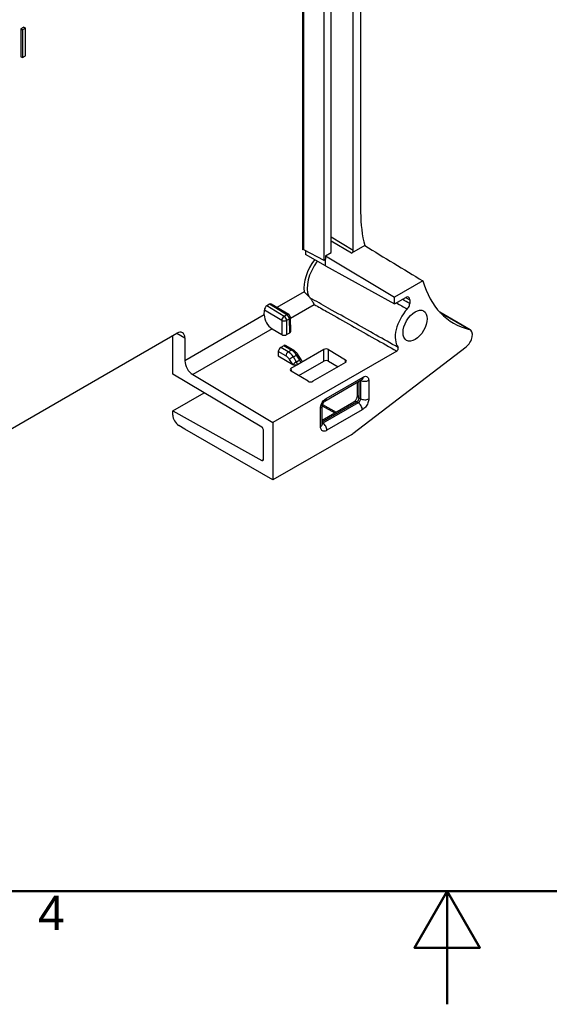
# Model space of a CAD drawing. Header units: millimetres. Extents: x 0 to 420, y 0 to 297.
# Tile 4 of 14: x 172 to 219, y 0 to 87. Entities that reach past the tile are written whole.
import ezdxf

# ---------------------------------------------------------------- set-up
doc = ezdxf.new("R2010")
doc.units = ezdxf.units.MM
doc.layers.get('0').update_dxf_attribs({"lineweight": 25})
for name, color, linetype, lineweight in [('Bordo_0', 7, 'Continuous', 50), ('Bordo_2', 7, 'Continuous', 50), ('Spigoli tangenti visibili(ISO)', 7, 'Continuous', 25)]:
    doc.layers.add(name, color=color, linetype=linetype, lineweight=lineweight)
doc.layers.add('Spigoli visibili(ISO)', color=176, linetype='Continuous', lineweight=25, true_color=0x000080)
doc.styles.add('Bordo_1', font='arial.ttf')

# ---------------------------------------------------------------- blocks, each defined once
blk = doc.blocks.new('Borders Bordo di default')
at = {"layer": 'Bordo_0', "flags": 128}
for points in [[(10, 10), (10, 287), (410, 287), (410, 10), (10, 10)], [(210, 0), (210, 10), (207.113, 5), (212.887, 5), (210, 10)]]:
    blk.add_lwpolyline(points, dxfattribs=at)
at = {"layer": 'Bordo_2', "insert": (173.872, 6.552), "char_height": 3.048, "attachment_point": 7, "style": 'Bordo_1'}
blk.add_mtext('4', dxfattribs=at)

msp = doc.modelspace()

# ---------------------------------------------------------------- linework, layer by layer
at = {"layer": 'Spigoli tangenti visibili(ISO)'}
for p, q in [((197.24, 106.889), (197.24, 67.035)), ((197.24, 67.035), (197.24, 66.629)), ((201.702, 66.563), (199.751, 67.729)), ((201.561, 66.319), (199.751, 67.4)), ((199.247, 65.673), (199.152, 65.727)), ((199.247, 65.207), (199.247, 65.673)), ((197.381, 62.92), (194.969, 61.526)), ((195.859, 60.89), (194.318, 61.81)), ((196.158, 60.578), (198.265, 61.795)), ((206.329, 62.416), (206.692, 62.217)), ((193.854, 60.875), (186.842, 56.826)), ((195.398, 60.387), (193.861, 61.305)), ((195.613, 60.748), (194.073, 61.669)), ((195.859, 60.89), (195.613, 60.748)), ((211.944, 59.598), (209.395, 61.07)), ((195.398, 60.387), (195.398, 59.136)), ((196.068, 60.529), (195.822, 60.387)), ((195.822, 60.387), (195.822, 59.132)), ((196.105, 59.295), (196.068, 60.529)), ((186.134, 59.249), (186.842, 58.841)), ((194.537, 59.651), (187.536, 55.609)), ((195.759, 57.256), (195.091, 57.641)), ((195.971, 57.619), (195.307, 58.002)), ((196.241, 57.775), (195.578, 58.158)), ((195.971, 57.619), (196.241, 57.775)), ((199.11, 56.788), (199.11, 57.818)), ((199.534, 56.784), (199.534, 57.814)), ((196.361, 56.485), (196.075, 56.937)), ((196.423, 57.164), (196.698, 57.323)), ((196.708, 56.715), (196.423, 57.164)), ((196.991, 56.878), (196.698, 57.323)), ((196.991, 56.878), (196.708, 56.715)), ((197.071, 56.641), (196.788, 56.478)), ((201.018, 56.664), (201.03, 56.919)), ((196.245, 55.902), (196.234, 56.158)), ((199.316, 53.5), (202.581, 55.385)), ((202.224, 53.553), (202.224, 55.01)), ((202.363, 55.09), (202.363, 53.472)), ((203.076, 55.099), (203.076, 53.469)), ((198.967, 51.428), (202.012, 53.185)), ((202.151, 53.105), (199.027, 51.301)), ((202.012, 53.185), (202.151, 53.105)), ((202.224, 53.553), (202.363, 53.472)), ((198.821, 51.012), (198.821, 52.643)), ((198.967, 52.843), (200.07, 52.226)), ((198.992, 52.969), (200.194, 52.298)), ((202.51, 52.489), (199.386, 50.686)), ((198.967, 51.333), (199.027, 51.301)), ((193.632, 48.016), (193.771, 48.096))]:
    msp.add_line(p, q, dxfattribs=at)
for centre, major_axis, ratio, start_param, end_param in [((199.393, 64.414), (-1.437, -2.489), 0.57735, 4.500101, 5.640069), ((199.532, 64.333), (1.337, 2.315), 0.57735, 1.341545, 2.742002), ((195.855, 60.647), (0.154, 0.258), 0.567186, 0, 0.793974), ((195.855, 60.647), (-0.15, 0.26), 0.57735, 3.944444, 5.480334), ((195.61, 60.505), (-0.154, -0.258), 0.567186, 3.935566, 5.488907), ((195.61, 60.505), (-0.3, 0), 0.557028, 0.785853, 2.35604), ((195.61, 60.505), (-0.15, 0.26), 0.57735, 3.944444, 5.480334), ((195.855, 60.647), (0.3, 0.009), 0.577171, 5.480494, 6.283185), ((195.971, 57.374), (0.15, 0.26), 0.577174, 0.785246, 2.338589), ((195.962, 56.798), (-0.491, 0.871), 0.584449, 4.805675, 5.503847), ((196.241, 57.53), (0.15, 0.26), 0.577526, 0.000025, 0.785551), ((196.25, 56.964), (-0.509, 0.861), 0.570134, 4.793696, 5.491846), ((196.561, 57.214), (0.25, 0.165), 0.064815, 0.000045, 0.952909), ((196.287, 57.056), (0.253, 0.161), 0.077501, 0.954186, 2.511403), ((196.572, 56.606), (0.253, 0.161), 0.077501, 0.954186, 2.512458), ((196.564, 56.6), (-0.158, 0.274), 0.577874, 3.953624, 4.800117), ((196.855, 56.77), (0.25, 0.165), 0.064815, 0, 0.952908), ((196.847, 56.764), (-0.159, 0.274), 0.576812, 3.952736, 4.799184), ((202.722, 55.303), (-0.5, 0), 0.57735, 0.799825, 2.356194), ((202.227, 55.589), (0.25, -0.433), 0.57735, 0.000042, 0.785415), ((198.962, 53.704), (0.25, -0.433), 0.57735, 6.283168, 7.068583), ((202.018, 52.773), (-0.25, 0.433), 0.57735, 5.51524, 6.283193), ((202.018, 53.427), (-0.15, -0.26), 0.544609, 0.785707, 2.356019), ((202.583, 53.753), (-0.5, 0), 0.57735, 0.000113, 0.767945), ((202.157, 53.346), (0.15, 0.26), 0.544592, 3.927247, 5.497604), ((202.157, 52.693), (-0.25, 0.433), 0.57735, 3.926991, 5.51524), ((202.722, 53.673), (-0.5, 0), 0.577351, 0.767944, 2.356238), ((198.467, 52.847), (0.5, 0), 0.57735, 5.497783, 6.283097), ((199.033, 51.543), (-0.163, -0.253), 0.575558, 0.537393, 0.814048), ((199.033, 50.89), (-0.25, 0.433), 0.57735, 3.926947, 5.515241), ((198.467, 51.216), (0.5, 0), 0.57735, 5.497787, 6.283185)]:
    msp.add_ellipse(centre, major_axis=major_axis, ratio=ratio, start_param=start_param, end_param=end_param, dxfattribs=at)
for points in [[(199.487, 61.483), (198.954, 61.784), (198.42, 62.086), (197.887, 62.387)], [(198.265, 61.795), (198.63, 61.588), (198.995, 61.381), (199.36, 61.175)], [(205.509, 61.942), (205.832, 61.757), (206.155, 61.572), (206.478, 61.387)], [(206.692, 61.885), (206.477, 62.008), (206.262, 62.13), (206.047, 62.253)], [(202.581, 55.385), (202.634, 55.416), (202.736, 55.455), (202.877, 55.454), (202.988, 55.39), (203.059, 55.269), (203.076, 55.161), (203.076, 55.099)], [(198.821, 52.643), (198.821, 52.705), (198.837, 52.831), (198.909, 53.035), (199.02, 53.228), (199.161, 53.392), (199.262, 53.469), (199.316, 53.5)], [(203.076, 53.469), (203.076, 53.411), (203.063, 53.291), (203.006, 53.098), (202.915, 52.908), (202.796, 52.735), (202.658, 52.59), (202.561, 52.518), (202.51, 52.489)], [(199.386, 50.686), (199.336, 50.656), (199.239, 50.615), (199.1, 50.601), (198.982, 50.638), (198.891, 50.722), (198.834, 50.849), (198.821, 50.954), (198.821, 51.012)]]:
    msp.add_open_spline(points, degree=3, dxfattribs=at)
for points, knots in [([(199.36, 61.175), (199.397, 61.154), (199.433, 61.134), (200.16, 60.723), (200.851, 60.332), (201.542, 59.942), (202.233, 59.552), (202.925, 59.162), (204.26, 58.41), (204.904, 58.048), (205.547, 57.686)], [-0.8705225, -0.8705225, -0.8705225, -0.8705225, -0.8555093, -0.8555093, -0.5703396, -0.5703396, -0.5703396, -0.2851698, -0.2851698, -0.0200257, -0.0200257, -0.0200257, -0.0200257]), ([(205.668, 58.003), (205.025, 58.364), (204.382, 58.726), (203.049, 59.476), (202.358, 59.865), (201.667, 60.254), (200.977, 60.643), (200.286, 61.032), (199.56, 61.442), (199.524, 61.463), (199.487, 61.483)], [0.0200257, 0.0200257, 0.0200257, 0.0200257, 0.2851698, 0.2851698, 0.5703396, 0.5703396, 0.5703396, 0.8555093, 0.8555093, 0.8705225, 0.8705225, 0.8705225, 0.8705225]), ([(196.075, 56.937), (196.07, 56.944), (196.066, 56.951), (196.061, 56.958), (196.036, 56.996), (196.009, 57.032), (195.979, 57.067), (195.967, 57.081), (195.955, 57.095), (195.942, 57.108), (195.918, 57.133), (195.894, 57.157), (195.869, 57.177), (195.849, 57.195), (195.828, 57.21), (195.808, 57.224), (195.792, 57.236), (195.775, 57.246), (195.759, 57.256)], [0.0000001, 0.0000001, 0.0000001, 0.0000001, 0.0503262, 0.0503262, 0.0503262, 0.3333333, 0.3333333, 0.3333333, 0.4495491, 0.4495491, 0.4495491, 0.6666667, 0.6666667, 0.6666667, 0.8506106, 0.8506106, 0.8506106, 1, 1, 1, 1])]:
    msp.add_open_spline(points, degree=3, knots=knots, dxfattribs=at)
at = {"layer": 'Spigoli visibili(ISO)'}
for p, q in [((199.751, 66.372), (199.751, 107.913)), ((199.105, 107.721), (199.105, 65.7)), ((197.318, 106.934), (197.318, 66.662)), ((201.702, 66.563), (201.702, 106.902)), ((202.363, 101.457), (202.363, 69.951)), ((172.629, 86.275), (172.364, 86.122)), ((172.364, 86.122), (172.364, 83.673)), ((172.364, 86.122), (172.505, 86.04)), ((172.77, 86.194), (172.505, 86.04)), ((172.629, 86.275), (172.77, 86.194)), ((172.77, 83.744), (172.77, 86.194)), ((172.505, 86.04), (172.505, 83.591)), ((172.364, 83.673), (172.505, 83.591)), ((172.505, 83.591), (172.77, 83.744)), ((202.724, 66.99), (201.561, 66.319)), ((197.318, 66.662), (199.105, 65.7)), ((197.479, 66.575), (197.479, 66.209)), ((199.247, 65.207), (197.479, 66.209)), ((199.247, 66.081), (199.751, 66.372)), ((199.247, 66.081), (199.247, 65.782)), ((199.247, 66.081), (205.362, 62.429)), ((199.105, 65.7), (199.247, 65.782)), ((199.247, 65.673), (199.247, 65.782)), ((199.247, 65.207), (205.362, 61.858)), ((207.864, 63.874), (205.362, 62.429)), ((194.318, 61.81), (194.073, 61.669)), ((196.009, 60.905), (194.47, 61.825)), ((205.362, 61.858), (205.362, 62.429)), ((205.362, 61.858), (206.338, 62.421)), ((206.692, 62.217), (206.692, 61.885)), ((193.854, 60.875), (193.861, 61.305)), ((212.031, 59.563), (209.362, 61.104)), ((196.193, 59.422), (196.155, 60.656)), ((157.709, 42.838), (186.134, 59.249)), ((194.537, 59.651), (195.398, 59.136)), ((195.822, 59.132), (196.105, 59.295)), ((185.781, 55.654), (185.781, 59.045)), ((186.842, 58.841), (186.842, 56.826)), ((205.547, 57.686), (194.62, 51.377)), ((195.091, 57.641), (195.079, 57.249)), ((195.578, 58.158), (195.307, 58.002)), ((196.391, 57.79), (195.727, 58.174)), ((195.917, 57.58), (195.917, 57.58)), ((199.11, 57.818), (197.071, 56.641)), ((199.534, 57.814), (201.03, 56.919)), ((201.687, 50.399), (211.667, 58.048)), ((195.079, 57.249), (196.361, 56.484)), ((196.269, 57.37), (196.269, 57.37)), ((197.105, 56.935), (196.812, 57.379)), ((196.899, 55.512), (199.11, 56.788)), ((201.03, 56.67), (198.155, 55.011)), ((199.534, 56.784), (200.365, 56.287)), ((193.632, 50.963), (185.781, 55.654)), ((196.788, 56.478), (196.234, 56.158)), ((197.731, 55.015), (196.234, 55.909)), ((187.536, 55.609), (194.62, 51.377)), ((199.212, 53.271), (202.477, 55.156)), ((202.083, 53.753), (202.083, 54.929)), ((185.781, 52.391), (188.559, 53.994)), ((198.967, 51.59), (201.768, 53.206)), ((185.781, 52.391), (193.632, 48.016)), ((185.781, 52.029), (185.781, 52.391)), ((198.967, 51.216), (198.967, 52.847)), ((194.62, 51.377), (194.62, 46.308)), ((186.842, 50.798), (186.307, 51.113)), ((194.62, 46.308), (186.842, 50.798)), ((193.771, 48.099), (193.771, 50.72)), ((201.572, 50.322), (194.62, 46.308))]:
    msp.add_line(p, q, dxfattribs=at)
msp.add_arc((195.855, 60.647), 0.3, 1.73143, 59.14144, dxfattribs=at)
for centre, major_axis, ratio, start_param, end_param in [((212.969, 76.074), (-7.5, -12.99), 0.57735, 5.497787, 5.759535), ((111.847, 139.243), (-351.772, 218.155), 0.03398, 1.85311, 1.868264), ((197.452, 66.511), (-0.3, -0.004), 0.567188, 5.166869, 5.48936), ((201.561, 66.482), (-0.1, -0.173), 0.577702, 0.785245, 2.355432), ((218.06, 73.135), (-7.5, -12.99), 0.57735, 5.77693, 6.453986), ((194.318, 61.565), (0.15, 0.26), 0.57735, 6.274457, 7.068431), ((206.338, 62.013), (0.25, 0.433), 0.577262, 5.497977, 7.068622), ((194.561, 60.467), (0.487, -0.874), 0.587516, 3.935875, 5.489218), ((194.073, 61.424), (0.15, 0.26), 0.57735, 0.785246, 2.338586), ((207.171, 59.923), (-1.242, -2.152), 0.57735, 4.332648, 6.04283), ((186.134, 58.433), (0.5, 0.866), 0.57735, 5.497787, 7.068583), ((195.61, 59.259), (-0.3, 0.005), 0.587691, 0.795064, 2.365251), ((195.892, 59.422), (0.3, -0.005), 0.586976, 5.507429, 6.310121), ((211.56, 58.746), (0.472, 0.817), 0.57735, 4.089306, 6.453986), ((195.303, 57.759), (0.154, 0.258), 0.567185, 0.793823, 2.347166), ((195.574, 57.916), (0.154, 0.258), 0.567191, 0.008278, 0.793828), ((199.322, 57.691), (0.3, -0.005), 0.588003, 0.79504, 2.365151), ((187.549, 56.418), (0.5, -0.866), 0.57735, 3.926991, 5.480334), ((199.322, 56.661), (-0.3, 0.005), 0.588003, 3.936633, 5.506744), ((200.818, 56.797), (0.3, -0.004), 0.587208, 5.506465, 7.076576), ((196.446, 56.031), (-0.3, 0.005), 0.586661, 5.507842, 7.077953), ((197.943, 55.137), (-0.3, 0.004), 0.587476, 0.794541, 2.364652), ((202.583, 53.753), (-0.5, 0), 0.57735, 0, 0.000113), ((186.311, 51.722), (-0.375, 0.65), 0.57735, 0.785398, 2.347468), ((193.63, 50.801), (-0.1, 0.173), 0.57735, 3.926991, 5.480334), ((201.572, 51.138), (-0.5, -0.866), 0.57735, 0.785398, 0.947714), ((193.63, 48.181), (0.1, -0.173), 0.57735, 5.51524, 7.068583)]:
    msp.add_ellipse(centre, major_axis=major_axis, ratio=ratio, start_param=start_param, end_param=end_param, dxfattribs=at)
msp.add_ellipse((207.171, 59.923), major_axis=(0.75, 1.299), ratio=0.57735, dxfattribs=at)
for points, knots in [([(197.381, 62.92), (197.382, 62.919), (197.383, 62.918), (197.445, 62.834), (197.532, 62.749), (197.678, 62.608), (197.734, 62.554), (197.78, 62.501)], [-0.05619452, -0.05619452, -0.05619452, -0.05619452, -0.05585785, -0.05585785, -0.02210678, -0.02210678, 0, 0, 0, 0]), ([(197.887, 62.387), (197.916, 62.359), (197.945, 62.323), (198.012, 62.228), (198.048, 62.166), (198.116, 62.045), (198.146, 61.991), (198.204, 61.888), (198.234, 61.84), (198.264, 61.796), (198.264, 61.796), (198.265, 61.795)], [-0.08814836, -0.08814836, -0.08814836, -0.08814836, -0.06920422, -0.06920422, -0.04466595, -0.04466595, -0.02315785, -0.02315785, 0, 0, 0.00045293, 0.00045293, 0.00045293, 0.00045293]), ([(206.478, 61.387), (206.52, 61.432), (206.558, 61.485), (206.623, 61.598), (206.648, 61.657), (206.683, 61.775), (206.692, 61.833), (206.692, 61.885)], [0, 0, 0, 0, 0.01953152, 0.01953152, 0.03906008, 0.03906008, 0.05843102, 0.05843102, 0.05843102, 0.05843102]), ([(196.391, 57.79), (196.48, 57.739), (196.566, 57.67), (196.704, 57.527), (196.762, 57.455), (196.812, 57.379)], [0, 0, 0, 0, 0.03425746, 0.03425746, 0.06171287, 0.06171287, 0.06171287, 0.06171287]), ([(205.547, 57.686), (205.566, 57.696), (205.584, 57.711), (205.618, 57.747), (205.634, 57.768), (205.66, 57.813), (205.67, 57.836), (205.685, 57.884), (205.689, 57.907), (205.689, 57.944), (205.687, 57.958), (205.68, 57.983), (205.675, 57.994), (205.668, 58.003)], [0, 0, 0, 0, 0.00781843, 0.00781843, 0.01563146, 0.01563146, 0.02344046, 0.02344046, 0.03124914, 0.03124914, 0.03683965, 0.03683965, 0.04243091, 0.04243091, 0.04243091, 0.04243091]), ([(197.159, 56.769), (197.159, 56.758), (197.158, 56.748), (197.15, 56.719), (197.14, 56.7), (197.11, 56.668), (197.092, 56.654), (197.071, 56.641)], [-0.02427706, -0.02427706, -0.02427706, -0.02427706, -0.01893585, -0.01893585, -0.00910316, -0.00910316, 0, 0, 0, 0]), ([(197.105, 56.935), (197.124, 56.905), (197.139, 56.872), (197.154, 56.815), (197.158, 56.792), (197.159, 56.769)], [0, 0, 0, 0, 0.01061673, 0.01061673, 0.01760273, 0.01760273, 0.01760273, 0.01760273]), ([(196.788, 56.478), (196.767, 56.466), (196.743, 56.456), (196.689, 56.439), (196.659, 56.433), (196.589, 56.427), (196.549, 56.428), (196.478, 56.438), (196.448, 56.445), (196.412, 56.459), (196.403, 56.462), (196.389, 56.469), (196.382, 56.472), (196.371, 56.478), (196.367, 56.48), (196.362, 56.483)], [-0.04911638, -0.04911638, -0.04911638, -0.04911638, -0.03995931, -0.03995931, -0.03007646, -0.03007646, -0.01777958, -0.01777958, -0.00769467, -0.00769467, -0.0045344, -0.0045344, -0.00198667, -0.00198667, 0, 0, 0, 0]), ([(202.488, 55.162), (202.488, 55.162), (202.488, 55.162), (202.487, 55.161), (202.483, 55.159), (202.477, 55.156)], [0.038891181, 0.038891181, 0.038891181, 0.038891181, 0.040465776, 0.040465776, 0.046511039, 0.046511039, 0.046511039, 0.046511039]), ([(199.212, 53.271), (199.206, 53.267), (199.196, 53.261), (199.174, 53.243), (199.161, 53.232), (199.133, 53.205), (199.118, 53.188), (199.087, 53.15), (199.072, 53.128), (199.042, 53.081), (199.029, 53.055), (199.005, 53.004), (198.995, 52.978), (198.98, 52.931), (198.975, 52.91), (198.969, 52.875), (198.968, 52.861), (198.967, 52.849), (198.967, 52.848), (198.967, 52.847)], [0, 0, 0, 0, 0.00712418, 0.00712418, 0.01419256, 0.01419256, 0.0216684, 0.0216684, 0.02983356, 0.02983356, 0.03839353, 0.03839353, 0.04707434, 0.04707434, 0.05538744, 0.05538744, 0.06317803, 0.06317803, 0.06436487, 0.06436487, 0.06436487, 0.06436487]), ([(201.768, 53.206), (201.78, 53.213), (201.795, 53.223), (201.829, 53.25), (201.847, 53.267), (201.887, 53.308), (201.908, 53.332), (201.949, 53.387), (201.969, 53.418), (202.006, 53.484), (202.023, 53.519), (202.051, 53.587), (202.062, 53.62), (202.076, 53.679), (202.08, 53.706), (202.083, 53.737), (202.083, 53.746), (202.083, 53.753)], [0, 0, 0, 0, 0.00946344, 0.00946344, 0.01888922, 0.01888922, 0.02919135, 0.02919135, 0.04019751, 0.04019751, 0.0517517, 0.0517517, 0.06325787, 0.06325787, 0.0741989, 0.0741989, 0.07936961, 0.07936961, 0.07936961, 0.07936961]), ([(198.967, 51.216), (198.967, 51.203), (198.968, 51.194), (198.969, 51.188), (198.97, 51.188), (198.97, 51.188)], [0, 0, 0, 0, 0.00934859, 0.00934859, 0.01330573, 0.01330573, 0.01330573, 0.01330573])]:
    msp.add_open_spline(points, degree=3, knots=knots, dxfattribs=at)
msp.add_open_spline([(197.78, 62.501), (197.814, 62.461), (197.85, 62.423), (197.887, 62.387)], degree=3, dxfattribs=at)

# ---------------------------------------------------------------- block references
msp.add_blockref('Borders Bordo di default', (0, 0))

doc.saveas('drawing.dxf')
